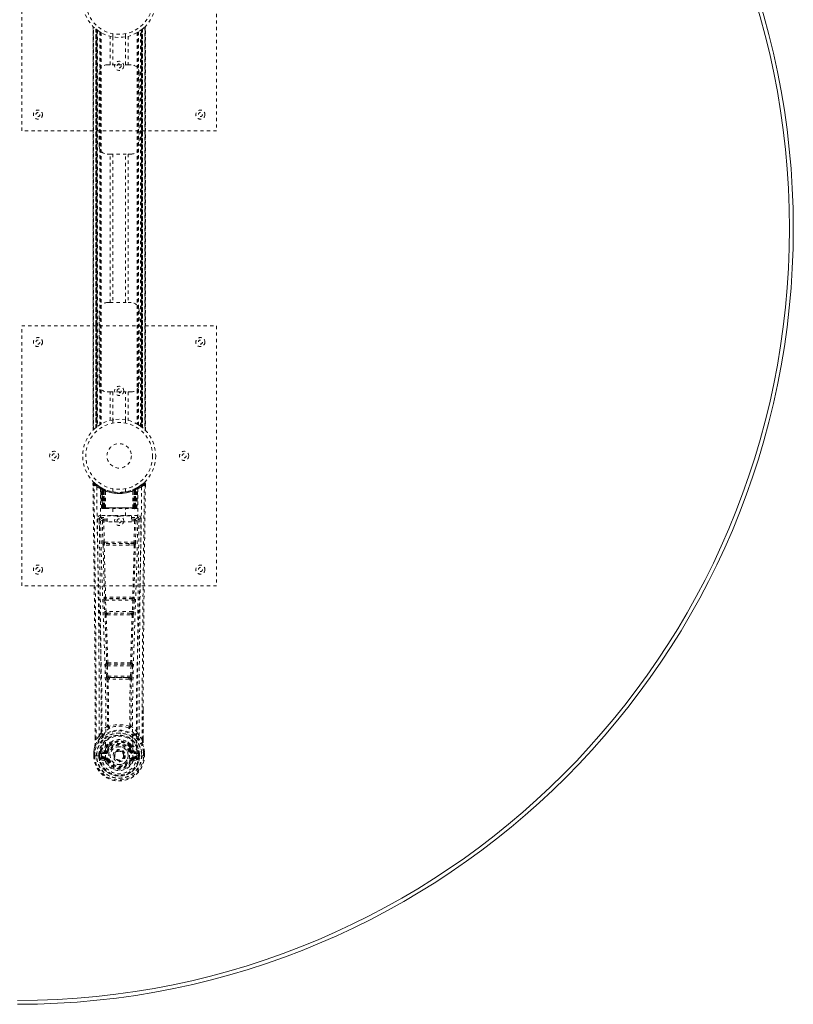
# Model space of a CAD drawing. Header units: inches. Extents: x 12.1 to 107.6, y 31.9 to 79.7.
# Tile 4 of 5: x 83.8 to 107.6, y 31.9 to 62.2. Entities that reach past the tile are written whole.
import ezdxf

# ---------------------------------------------------------------- set-up
doc = ezdxf.new("R2010")
doc.units = ezdxf.units.IN
doc.header["$MEASUREMENT"] = 0
doc.linetypes.add('SLD-Dashed', pattern=[0.075, 0.05, -0.025])
doc.linetypes.add('SLD-Solid', pattern=[0])

msp = doc.modelspace()

# ---------------------------------------------------------------- linework, layer by layer
at = {"color": 7, "linetype": 'SLD-Dashed', "lineweight": 0}
for p, q in [((83.82, 58.825), (83.82, 66.825)), ((89.82, 66.825), (89.82, 58.825)), ((86.015, 62.04), (86.015, 49.609)), ((86.015, 49.611), (86.015, 62.039)), ((86.015, 62.039), (86.016, 62.038)), ((86.015, 62.038), (86.015, 49.611)), ((86.027, 49.623), (86.027, 62.027)), ((86.11, 61.952), (86.105, 61.956)), ((86.105, 49.693), (86.105, 61.956)), ((86.105, 61.956), (86.105, 49.693)), ((86.11, 61.952), (86.11, 49.697)), ((86.111, 61.951), (86.111, 49.698)), ((86.15, 61.921), (86.114, 61.949)), ((86.114, 49.7), (86.114, 61.949)), ((86.114, 61.949), (86.114, 49.7)), ((86.126, 49.71), (86.126, 61.94)), ((86.13, 49.713), (86.13, 61.936)), ((86.132, 61.935), (86.132, 49.714)), ((86.134, 61.933), (86.134, 49.716)), ((86.156, 61.917), (86.156, 49.733)), ((86.222, 61.872), (86.217, 61.875)), ((86.222, 61.872), (86.222, 49.777)), ((86.247, 61.857), (86.247, 49.793)), ((86.265, 61.846), (86.265, 49.803)), ((86.62, 61.814), (86.62, 61.717)), ((87.02, 61.717), (87.02, 61.814)), ((87.376, 61.846), (87.376, 49.803)), ((87.393, 61.857), (87.393, 49.793)), ((87.419, 61.872), (87.419, 49.777)), ((87.476, 49.739), (87.476, 61.911)), ((87.507, 49.716), (87.507, 61.933)), ((87.509, 49.714), (87.509, 61.935)), ((87.511, 61.936), (87.511, 49.713)), ((87.512, 61.937), (87.512, 49.712)), ((87.521, 49.705), (87.521, 61.945)), ((87.527, 61.949), (87.527, 49.7)), ((87.527, 49.7), (87.527, 61.949)), ((87.535, 61.956), (87.531, 61.952)), ((87.531, 49.697), (87.531, 61.952)), ((87.535, 61.956), (87.535, 49.693)), ((87.535, 49.693), (87.535, 61.956)), ((87.613, 62.027), (87.613, 49.623)), ((87.625, 49.609), (87.625, 62.04)), ((87.625, 62.039), (87.625, 49.611)), ((87.626, 49.611), (87.626, 62.038)), ((86.539, 60.86), (86.539, 61.735)), ((86.623, 61.717), (86.623, 60.86)), ((87.018, 60.86), (87.018, 61.717)), ((87.102, 61.735), (87.102, 60.86)), ((86.205, 58.36), (86.205, 60.61)), ((86.455, 60.86), (86.539, 60.86)), ((87.102, 60.86), (86.539, 60.86)), ((87.102, 60.86), (87.185, 60.86)), ((87.435, 60.61), (87.435, 58.36)), ((89.82, 58.825), (83.82, 58.825)), ((86.539, 58.11), (86.455, 58.11)), ((86.539, 53.54), (86.539, 58.11)), ((86.539, 58.11), (87.102, 58.11)), ((86.623, 58.11), (86.623, 53.54)), ((87.018, 53.54), (87.018, 58.11)), ((87.102, 58.11), (87.102, 53.54)), ((87.185, 58.11), (87.102, 58.11)), ((86.455, 53.54), (86.539, 53.54)), ((86.539, 53.54), (87.102, 53.54)), ((87.102, 53.54), (87.185, 53.54)), ((86.205, 51.04), (86.205, 53.29)), ((87.435, 53.29), (87.435, 51.04)), ((83.82, 52.825), (89.82, 52.825)), ((83.82, 44.825), (83.82, 52.825)), ((89.82, 52.825), (89.82, 44.825)), ((86.539, 50.79), (86.455, 50.79)), ((86.539, 49.914), (86.539, 50.79)), ((86.539, 50.79), (87.102, 50.79)), ((86.623, 50.79), (86.623, 49.932)), ((87.018, 49.932), (87.018, 50.79)), ((87.102, 50.79), (87.102, 49.914)), ((87.185, 50.79), (87.102, 50.79)), ((86.105, 49.693), (86.11, 49.697)), ((86.62, 49.932), (86.62, 49.836)), ((87.02, 49.836), (87.02, 49.932)), ((87.419, 49.777), (87.423, 49.774)), ((87.491, 49.728), (87.527, 49.7)), ((87.625, 49.611), (87.625, 49.611)), ((86.014, 47.966), (86.015, 47.899)), ((86.044, 47.966), (86.064, 47.989)), ((86.105, 47.953), (86.063, 47.987)), ((87.578, 47.987), (87.536, 47.954)), ((87.627, 47.966), (87.597, 47.966)), ((87.625, 47.903), (87.625, 47.966)), ((87.626, 47.899), (87.627, 47.966)), ((87.626, 47.899), (87.627, 47.966)), ((86.252, 47.851), (86.239, 47.859)), ((86.258, 47.846), (86.245, 47.854)), ((86.267, 47.826), (86.253, 47.834)), ((86.275, 47.229), (86.253, 47.834)), ((86.288, 47.229), (86.267, 47.826)), ((86.305, 47.822), (86.27, 47.84)), ((86.286, 47.819), (86.309, 47.225)), ((86.354, 47.78), (86.286, 47.815)), ((86.306, 47.229), (86.286, 47.815)), ((86.299, 47.825), (86.326, 47.811)), ((86.313, 47.786), (86.326, 47.811)), ((86.313, 47.786), (86.314, 47.229)), ((86.321, 47.782), (86.313, 47.786)), ((86.321, 47.782), (86.333, 47.808)), ((86.321, 47.229), (86.321, 47.782)), ((86.337, 47.806), (86.322, 47.814)), ((86.326, 47.811), (86.333, 47.808)), ((86.327, 47.779), (86.339, 47.805)), ((86.327, 47.229), (86.327, 47.779)), ((86.327, 47.779), (86.334, 47.776)), ((86.334, 47.776), (86.346, 47.802)), ((86.334, 47.776), (86.334, 47.229)), ((86.338, 47.806), (86.337, 47.806)), ((86.345, 47.771), (86.357, 47.797)), ((86.345, 47.771), (86.346, 47.229)), ((86.352, 47.768), (86.345, 47.771)), ((86.352, 47.768), (86.363, 47.794)), ((86.352, 47.229), (86.352, 47.768)), ((86.354, 47.78), (86.355, 47.78)), ((86.373, 47.229), (86.354, 47.78)), ((86.355, 47.78), (86.374, 47.229)), ((86.357, 47.797), (86.363, 47.794)), ((86.404, 47.229), (86.4, 47.75)), ((86.62, 47.814), (86.62, 47.717)), ((87.02, 47.717), (87.02, 47.814)), ((87.236, 47.229), (87.241, 47.75)), ((87.267, 47.229), (87.286, 47.78)), ((87.287, 47.78), (87.267, 47.229)), ((87.277, 47.794), (87.284, 47.797)), ((87.284, 47.797), (87.296, 47.771)), ((87.286, 47.78), (87.287, 47.78)), ((87.355, 47.815), (87.287, 47.78)), ((87.296, 47.771), (87.289, 47.768)), ((87.289, 47.768), (87.289, 47.229)), ((87.303, 47.806), (87.295, 47.802)), ((87.295, 47.802), (87.307, 47.776)), ((87.295, 47.229), (87.296, 47.771)), ((87.31, 47.809), (87.302, 47.805)), ((87.302, 47.805), (87.314, 47.779)), ((87.304, 47.806), (87.303, 47.806)), ((87.37, 47.84), (87.304, 47.806)), ((87.307, 47.776), (87.314, 47.779)), ((87.307, 47.229), (87.307, 47.776)), ((87.308, 47.808), (87.315, 47.811)), ((87.314, 47.779), (87.314, 47.229)), ((87.315, 47.811), (87.324, 47.816)), ((87.315, 47.811), (87.328, 47.786)), ((87.328, 47.786), (87.32, 47.782)), ((87.32, 47.782), (87.32, 47.229)), ((87.327, 47.229), (87.328, 47.786)), ((87.332, 47.225), (87.355, 47.819)), ((87.335, 47.229), (87.355, 47.815)), ((87.353, 47.229), (87.374, 47.826)), ((87.366, 47.229), (87.387, 47.834)), ((87.387, 47.834), (87.374, 47.826)), ((87.402, 47.859), (87.389, 47.851)), ((86.253, 46.991), (86.253, 46.93)), ((87.388, 46.991), (86.253, 46.991)), ((86.275, 47.229), (86.288, 47.229)), ((86.314, 47.229), (86.275, 47.229)), ((86.288, 47.229), (86.327, 47.229)), ((86.306, 47.229), (86.373, 47.229)), ((86.314, 47.229), (86.321, 47.229)), ((86.314, 47.2), (86.321, 47.2)), ((86.318, 47.2), (86.328, 47.2)), ((87.32, 47.229), (86.321, 47.229)), ((86.334, 47.229), (86.327, 47.229)), ((86.328, 47.2), (86.334, 47.2)), ((86.334, 47.229), (87.307, 47.229)), ((86.336, 47.2), (86.39, 47.2)), ((86.346, 47.229), (86.352, 47.229)), ((86.346, 47.2), (86.352, 47.2)), ((87.289, 47.229), (86.352, 47.229)), ((86.39, 47.2), (86.352, 47.2)), ((86.374, 47.229), (86.373, 47.229)), ((86.374, 47.229), (86.404, 47.229)), ((86.404, 47.229), (87.236, 47.229)), ((86.404, 47.2), (86.412, 47.2)), ((86.412, 47.2), (87.229, 47.2)), ((86.45, 46.797), (86.45, 46.977)), ((86.45, 46.977), (87.2, 46.977)), ((86.625, 47.2), (86.625, 46.977)), ((87.015, 46.977), (87.015, 47.2)), ((87.2, 46.977), (87.2, 46.797)), ((87.229, 47.2), (87.237, 47.2)), ((87.236, 47.229), (87.267, 47.229)), ((87.251, 47.2), (87.305, 47.2)), ((87.289, 47.2), (87.251, 47.2)), ((87.267, 47.229), (87.267, 47.229)), ((87.267, 47.229), (87.335, 47.229)), ((87.289, 47.229), (87.295, 47.229)), ((87.289, 47.2), (87.295, 47.2)), ((87.314, 47.229), (87.307, 47.229)), ((87.307, 47.2), (87.313, 47.2)), ((87.313, 47.2), (87.323, 47.2)), ((87.314, 47.229), (87.353, 47.229)), ((87.319, 47.2), (87.327, 47.2)), ((87.32, 47.229), (87.327, 47.229)), ((87.366, 47.229), (87.327, 47.229)), ((87.353, 47.229), (87.366, 47.229)), ((87.388, 46.93), (87.388, 46.991)), ((86.209, 46.893), (86.208, 46.885)), ((86.208, 46.882), (86.212, 46.595)), ((86.253, 46.93), (86.45, 46.93)), ((86.302, 46.827), (86.317, 46.166)), ((86.346, 46.873), (86.346, 46.828)), ((86.45, 46.873), (86.346, 46.873)), ((86.362, 46.167), (86.346, 46.828)), ((86.45, 46.828), (86.346, 46.828)), ((87.2, 46.797), (86.45, 46.797)), ((87.2, 46.93), (87.388, 46.93)), ((87.294, 46.873), (87.2, 46.873)), ((87.294, 46.828), (87.2, 46.828)), ((87.294, 46.828), (87.279, 46.167)), ((87.294, 46.873), (87.294, 46.828)), ((87.339, 46.827), (87.324, 46.166)), ((87.429, 46.595), (87.433, 46.882)), ((87.433, 46.885), (87.432, 46.893)), ((86.516, 46.076), (86.359, 46.082)), ((87.279, 46.167), (86.362, 46.167)), ((86.523, 46.124), (86.37, 46.126)), ((87.118, 46.124), (86.523, 46.124)), ((87.271, 46.126), (87.118, 46.124)), ((87.282, 46.082), (87.125, 46.076)), ((89.82, 44.825), (83.82, 44.825)), ((86.355, 44.382), (86.372, 44.03)), ((86.37, 44.476), (86.362, 44.472)), ((86.4, 44.385), (87.241, 44.385)), ((86.417, 44.032), (86.4, 44.385)), ((86.406, 44.429), (86.414, 44.433)), ((87.235, 44.429), (86.406, 44.429)), ((87.241, 44.385), (87.224, 44.032)), ((87.227, 44.433), (87.235, 44.429)), ((87.286, 44.382), (87.269, 44.03)), ((87.279, 44.472), (87.271, 44.476)), ((87.224, 44.032), (86.417, 44.032)), ((86.422, 43.936), (86.455, 43.936)), ((86.464, 43.987), (86.432, 43.987)), ((86.464, 43.987), (87.177, 43.987)), ((87.177, 43.987), (87.209, 43.987)), ((87.186, 43.936), (87.219, 43.936)), ((86.434, 42.459), (86.419, 42.454)), ((86.464, 42.412), (86.478, 42.416)), ((87.163, 42.416), (87.177, 42.412)), ((87.207, 42.459), (87.221, 42.454)), ((86.41, 42.365), (86.427, 42.047)), ((86.455, 42.367), (87.186, 42.367)), ((86.471, 42.05), (86.455, 42.367)), ((87.177, 42.412), (86.464, 42.412)), ((87.186, 42.367), (87.17, 42.05)), ((87.231, 42.365), (87.214, 42.047)), ((87.17, 42.05), (86.471, 42.05)), ((86.481, 41.952), (86.521, 41.951)), ((86.529, 42.005), (86.49, 42.005)), ((86.529, 42.005), (87.112, 42.005)), ((87.151, 42.005), (87.112, 42.005)), ((87.12, 41.951), (87.16, 41.952)), ((87.557, 41.017), (87.557, 40.093)), ((87.558, 40.092), (87.561, 41.016)), ((86.493, 40.511), (86.493, 40.511)), ((87.148, 40.511), (87.148, 40.511)), ((86.083, 40.092), (86.083, 40.146)), ((86.084, 40.146), (86.084, 40.093)), ((86.209, 40.209), (86.113, 40.094)), ((87.528, 40.094), (87.432, 40.209)), ((86.041, 39.712), (86.041, 39.707)), ((86.041, 39.591), (86.041, 39.707)), ((86.042, 39.707), (86.042, 39.59)), ((86.07, 39.707), (86.07, 39.593)), ((86.237, 39.714), (86.233, 39.709)), ((86.237, 39.714), (86.248, 39.725)), ((86.362, 39.746), (86.248, 39.725)), ((86.248, 39.725), (86.248, 39.725)), ((86.248, 39.725), (86.248, 39.725)), ((86.262, 39.692), (86.392, 39.717)), ((86.262, 39.692), (86.262, 39.662)), ((86.392, 39.692), (86.262, 39.692)), ((86.392, 39.717), (86.392, 39.692)), ((86.392, 39.662), (86.392, 39.692)), ((86.447, 39.758), (86.474, 39.746)), ((86.452, 39.907), (86.452, 39.889)), ((86.46, 39.936), (86.471, 39.953)), ((86.476, 39.901), (86.475, 39.883)), ((87.165, 39.883), (87.165, 39.901)), ((87.167, 39.746), (87.194, 39.758)), ((87.169, 39.953), (87.181, 39.936)), ((87.189, 39.907), (87.189, 39.889)), ((87.249, 39.717), (87.379, 39.692)), ((87.249, 39.717), (87.249, 39.692)), ((87.379, 39.692), (87.249, 39.692)), ((87.249, 39.662), (87.249, 39.692)), ((87.393, 39.725), (87.279, 39.746)), ((87.379, 39.662), (87.379, 39.692)), ((87.393, 39.725), (87.403, 39.714)), ((87.404, 39.714), (87.403, 39.714)), ((87.404, 39.714), (87.403, 39.714)), ((87.407, 39.709), (87.404, 39.714)), ((87.57, 39.593), (87.57, 39.707)), ((87.599, 39.59), (87.599, 39.707)), ((87.6, 39.707), (87.6, 39.712)), ((87.6, 39.591), (87.6, 39.707)), ((86.041, 39.591), (86.045, 39.591)), ((86.045, 39.591), (86.098, 39.592)), ((86.098, 39.592), (86.121, 39.592)), ((86.121, 39.592), (86.279, 39.592)), ((86.222, 39.663), (86.192, 39.665)), ((86.192, 39.665), (86.192, 39.665)), ((86.192, 39.594), (86.192, 39.665)), ((86.192, 39.594), (86.222, 39.594)), ((86.192, 39.594), (86.192, 39.594)), ((86.222, 39.664), (86.227, 39.683)), ((86.222, 39.663), (86.222, 39.594)), ((86.227, 39.594), (86.222, 39.594)), ((86.227, 39.683), (86.227, 39.673)), ((86.227, 39.673), (86.227, 39.594)), ((86.245, 39.474), (86.364, 39.45)), ((86.392, 39.662), (86.262, 39.662)), ((86.275, 39.54), (86.275, 39.51)), ((86.275, 39.54), (86.392, 39.54)), ((86.392, 39.489), (86.275, 39.51)), ((86.275, 39.51), (86.392, 39.51)), ((86.392, 39.54), (86.392, 39.51)), ((86.392, 39.489), (86.392, 39.51)), ((86.397, 39.554), (86.397, 39.556)), ((86.452, 39.446), (86.448, 39.453)), ((86.474, 39.455), (86.452, 39.446)), ((86.664, 39.601), (86.665, 39.616)), ((86.664, 39.593), (86.664, 39.601)), ((87.189, 39.446), (87.167, 39.455)), ((87.189, 39.446), (87.244, 39.423)), ((87.244, 39.556), (87.244, 39.554)), ((87.379, 39.662), (87.249, 39.662)), ((87.249, 39.54), (87.249, 39.51)), ((87.249, 39.54), (87.366, 39.54)), ((87.366, 39.51), (87.249, 39.489)), ((87.249, 39.489), (87.249, 39.51)), ((87.249, 39.51), (87.366, 39.51)), ((87.277, 39.45), (87.396, 39.474)), ((87.362, 39.592), (87.52, 39.592)), ((87.366, 39.51), (87.366, 39.54)), ((87.414, 39.683), (87.414, 39.673)), ((87.419, 39.664), (87.414, 39.683)), ((87.414, 39.673), (87.414, 39.594)), ((87.414, 39.594), (87.419, 39.594)), ((87.449, 39.665), (87.419, 39.663)), ((87.419, 39.594), (87.419, 39.663)), ((87.449, 39.665), (87.449, 39.594)), ((87.449, 39.665), (87.449, 39.665)), ((87.52, 39.592), (87.543, 39.592)), ((87.543, 39.592), (87.596, 39.591)), ((87.596, 39.591), (87.6, 39.591))]:
    msp.add_line(p, q, dxfattribs=at)
at = {"color": 7, "linetype": 'SLD-Dashed', "lineweight": 0, "flags": 128}
for points in [[(86.126, 61.94), (86.115, 61.948), (86.11, 61.953)], [(86.627, 61.717), (86.624, 61.717), (86.623, 61.717)], [(87.018, 61.717), (87.007, 61.715), (87, 61.714)], [(86.11, 49.697), (86.116, 49.702), (86.126, 49.71)], [(86.623, 49.932), (86.634, 49.934), (86.659, 49.938)], [(87.014, 49.933), (87.016, 49.933), (87.018, 49.932)], [(86.062, 47.986), (86.055, 47.99), (86.047, 47.992), (86.039, 47.993), (86.031, 47.991), (86.024, 47.988), (86.019, 47.983), (86.015, 47.976), (86.014, 47.969)], [(86.083, 40.146), (86.075, 42.715), (86.047, 45.34), (86.014, 47.966)], [(86.014, 47.966), (86.014, 47.966), (86.016, 47.966), (86.023, 47.966), (86.032, 47.966), (86.038, 47.966), (86.044, 47.966)], [(86.113, 40.094), (86.111, 41.558), (86.102, 43.031), (86.088, 44.479), (86.085, 44.726), (86.082, 44.984), (86.079, 45.199), (86.076, 45.428), (86.073, 45.678), (86.07, 45.95), (86.067, 46.167), (86.064, 46.43), (86.059, 46.754), (86.057, 46.964), (86.053, 47.223), (86.05, 47.485), (86.047, 47.733), (86.044, 47.966)], [(86.133, 47.872), (86.14, 46.825), (86.159, 45.78), (86.189, 44.738), (86.224, 43.7), (86.258, 42.666), (86.283, 41.637), (86.292, 40.612), (86.279, 39.592)], [(86.269, 47.841), (86.23, 47.864), (86.181, 47.897)], [(87.508, 47.872), (87.501, 46.825), (87.481, 45.78), (87.452, 44.738), (87.417, 43.7), (87.383, 42.666), (87.357, 41.637), (87.349, 40.612), (87.361, 39.592)], [(87.46, 47.897), (87.411, 47.864), (87.366, 47.839)], [(87.528, 40.094), (87.53, 41.559), (87.539, 43.031), (87.553, 44.479), (87.556, 44.7), (87.558, 44.929), (87.561, 45.133), (87.563, 45.331), (87.566, 45.547), (87.568, 45.697), (87.57, 45.854), (87.572, 46.01), (87.573, 46.128), (87.575, 46.267), (87.577, 46.43), (87.582, 46.762), (87.584, 46.966), (87.587, 47.221), (87.591, 47.482), (87.594, 47.731), (87.597, 47.966)], [(87.577, 47.989), (87.544, 47.96), (87.536, 47.954)], [(87.561, 41.016), (87.566, 42.715), (87.593, 45.34), (87.626, 47.899)], [(87.624, 47.966), (87.622, 47.974), (87.619, 47.981), (87.614, 47.988), (87.607, 47.993), (87.6, 47.996), (87.593, 47.996), (87.585, 47.994), (87.579, 47.99)], [(86.242, 47.817), (86.25, 46.772), (86.272, 45.729), (86.303, 44.689), (86.341, 43.654), (86.377, 42.622), (86.403, 41.596), (86.411, 40.574), (86.397, 39.557)], [(86.247, 47.851), (86.254, 47.84), (86.258, 47.827)], [(86.284, 47.823), (86.285, 47.817), (86.285, 47.815)], [(87.399, 47.817), (87.39, 46.772), (87.369, 45.729), (87.337, 44.69), (87.3, 43.654), (87.264, 42.623), (87.237, 41.596), (87.229, 40.574), (87.244, 39.557)], [(87.289, 47.768), (87.285, 47.778), (87.281, 47.786), (87.278, 47.792), (87.277, 47.794)], [(87.32, 47.782), (87.315, 47.792), (87.311, 47.8), (87.308, 47.806), (87.308, 47.808)], [(86.346, 47.229), (86.338, 47.229), (86.33, 47.229), (86.323, 47.229), (86.317, 47.229), (86.312, 47.229), (86.308, 47.229), (86.306, 47.229), (86.306, 47.229)], [(86.306, 47.229), (86.307, 47.222), (86.308, 47.22)], [(86.336, 47.2), (86.336, 47.2), (86.338, 47.2)], [(87.335, 47.229), (87.334, 47.229), (87.332, 47.229), (87.329, 47.229), (87.324, 47.229), (87.318, 47.229), (87.311, 47.229), (87.303, 47.229), (87.295, 47.229)], [(86.148, 46.884), (86.149, 46.749), (86.152, 46.576), (86.154, 46.368), (86.158, 46.122), (86.161, 45.873), (86.164, 45.654), (86.166, 45.5), (86.168, 45.363), (86.169, 45.241), (86.171, 45.086), (86.173, 44.923), (86.175, 44.766), (86.185, 43.953), (86.194, 43.135), (86.202, 42.162), (86.207, 41.173), (86.209, 40.209)], [(86.208, 46.885), (86.232, 46.856), (86.302, 46.827)], [(86.346, 46.873), (86.277, 46.902), (86.253, 46.93)], [(86.346, 46.828), (86.33, 46.828), (86.316, 46.828), (86.306, 46.828), (86.302, 46.827)], [(87.388, 46.93), (87.364, 46.902), (87.294, 46.873)], [(87.339, 46.827), (87.334, 46.828), (87.324, 46.828), (87.31, 46.828), (87.294, 46.828)], [(87.339, 46.827), (87.409, 46.856), (87.433, 46.885)], [(87.432, 40.209), (87.432, 40.729), (87.434, 41.262), (87.437, 41.808), (87.44, 42.322), (87.444, 42.852), (87.45, 43.404), (87.455, 43.893), (87.458, 44.151), (87.461, 44.424), (87.465, 44.712), (87.469, 45.016), (87.472, 45.292), (87.475, 45.532), (87.478, 45.724), (87.481, 45.938), (87.484, 46.18), (87.487, 46.405), (87.489, 46.597), (87.491, 46.757), (87.493, 46.884)], [(86.362, 46.167), (86.347, 46.167), (86.332, 46.166), (86.322, 46.166), (86.317, 46.166)], [(86.326, 46.084), (86.345, 45.279), (86.37, 44.476)], [(86.404, 44.472), (86.379, 45.276), (86.359, 46.082)], [(87.125, 46.076), (86.82, 46.076), (86.516, 46.076)], [(87.118, 46.124), (86.82, 46.124), (86.523, 46.124)], [(87.282, 46.082), (87.262, 45.276), (87.237, 44.472)], [(87.315, 46.084), (87.295, 45.279), (87.271, 44.476)], [(87.324, 46.166), (87.319, 46.166), (87.309, 46.166), (87.294, 46.167), (87.279, 46.167)], [(86.4, 44.385), (86.385, 44.384), (86.37, 44.383), (86.36, 44.383), (86.355, 44.382)], [(87.286, 44.382), (87.281, 44.383), (87.271, 44.383), (87.256, 44.384), (87.241, 44.385)], [(86.417, 44.032), (86.402, 44.031), (86.387, 44.03), (86.377, 44.03), (86.372, 44.03)], [(86.372, 44.03), (86.375, 43.998), (86.375, 43.995)], [(86.387, 43.94), (86.412, 43.198), (86.434, 42.459)], [(86.469, 42.453), (86.447, 43.194), (86.422, 43.936)], [(87.219, 43.936), (87.194, 43.194), (87.172, 42.453)], [(87.253, 43.94), (87.229, 43.198), (87.207, 42.459)], [(87.269, 44.03), (87.264, 44.03), (87.254, 44.03), (87.239, 44.031), (87.224, 44.032)], [(87.269, 44.03), (87.266, 43.998), (87.266, 43.995)], [(86.455, 42.367), (86.44, 42.366), (86.426, 42.365), (86.415, 42.365), (86.41, 42.365)], [(86.455, 42.367), (86.454, 42.376), (86.454, 42.384), (86.454, 42.391), (86.455, 42.398), (86.459, 42.408), (86.464, 42.412)], [(87.177, 42.412), (87.182, 42.408), (87.185, 42.398), (87.186, 42.391), (87.187, 42.384), (87.187, 42.376), (87.186, 42.367)], [(87.231, 42.365), (87.226, 42.365), (87.215, 42.365), (87.201, 42.366), (87.186, 42.367)], [(86.471, 42.05), (86.456, 42.049), (86.442, 42.048), (86.432, 42.048), (86.427, 42.047)], [(86.445, 41.958), (86.456, 41.237), (86.457, 40.519)], [(86.481, 41.952), (86.492, 41.23), (86.493, 40.511)], [(87.12, 41.951), (86.82, 41.95), (86.521, 41.951)], [(87.112, 42.005), (86.82, 42.003), (86.529, 42.005)], [(87.148, 40.511), (87.149, 41.23), (87.16, 41.952)], [(87.151, 42.005), (87.152, 42.005), (87.154, 42.007), (87.157, 42.01), (87.163, 42.019), (87.167, 42.033), (87.17, 42.05)], [(87.214, 42.047), (87.209, 42.048), (87.199, 42.048), (87.185, 42.049), (87.17, 42.05)], [(87.195, 41.958), (87.185, 41.237), (87.184, 40.519)], [(86.455, 40.511), (86.354, 40.423), (86.268, 40.322)], [(86.455, 40.511), (86.457, 40.5), (86.461, 40.492), (86.468, 40.485), (86.475, 40.482), (86.483, 40.482), (86.491, 40.485), (86.498, 40.491), (86.503, 40.5)], [(87.138, 40.5), (87.143, 40.491), (87.15, 40.485), (87.158, 40.482), (87.166, 40.482), (87.173, 40.485), (87.18, 40.492), (87.184, 40.5), (87.186, 40.511)], [(87.373, 40.322), (87.286, 40.423), (87.186, 40.511)], [(86.251, 40.17), (86.15, 40.046), (86.071, 39.892)], [(86.113, 40.094), (86.107, 40.094), (86.101, 40.094), (86.095, 40.093), (86.09, 40.093), (86.086, 40.093), (86.084, 40.093), (86.083, 40.092), (86.083, 40.092)], [(86.361, 40.273), (86.356, 40.267), (86.346, 40.258)], [(86.603, 40.04), (86.546, 40.011), (86.471, 39.953)], [(87.169, 39.953), (87.095, 40.011), (87.038, 40.04)], [(87.295, 40.258), (87.285, 40.267), (87.28, 40.273)], [(87.39, 40.17), (87.49, 40.046), (87.569, 39.892)], [(87.558, 40.092), (87.558, 40.092), (87.557, 40.093), (87.555, 40.093), (87.551, 40.093), (87.546, 40.093), (87.54, 40.094), (87.534, 40.094), (87.528, 40.094)], [(86.071, 39.892), (86.054, 39.812), (86.041, 39.712)], [(86.041, 39.707), (86.054, 39.804), (86.07, 39.881)], [(86.041, 39.712), (86.042, 39.711), (86.044, 39.711), (86.047, 39.711), (86.05, 39.71), (86.055, 39.71), (86.06, 39.709), (86.065, 39.708), (86.07, 39.707)], [(86.041, 39.707), (86.041, 39.707), (86.042, 39.707), (86.044, 39.707), (86.048, 39.707), (86.052, 39.707), (86.058, 39.707), (86.064, 39.707), (86.07, 39.707)], [(86.071, 39.892), (86.07, 39.887), (86.07, 39.881)], [(86.39, 39.768), (86.376, 39.751), (86.362, 39.746)], [(86.452, 39.889), (86.419, 39.836), (86.39, 39.768)], [(86.504, 39.87), (86.474, 39.821), (86.447, 39.758)], [(86.501, 39.735), (86.496, 39.737), (86.491, 39.739), (86.486, 39.741), (86.482, 39.743), (86.479, 39.744), (86.476, 39.745), (86.474, 39.746), (86.474, 39.746)], [(86.767, 39.748), (86.809, 39.757), (86.825, 39.757)], [(87.194, 39.758), (87.167, 39.821), (87.137, 39.87)], [(87.139, 39.735), (87.145, 39.737), (87.15, 39.739), (87.155, 39.741), (87.159, 39.743), (87.162, 39.744), (87.165, 39.745), (87.166, 39.746), (87.167, 39.746)], [(87.189, 39.889), (87.221, 39.836), (87.251, 39.768)], [(87.251, 39.768), (87.265, 39.751), (87.279, 39.746)], [(87.571, 39.881), (87.571, 39.887), (87.569, 39.892)], [(87.6, 39.712), (87.588, 39.802), (87.569, 39.892)], [(87.6, 39.712), (87.599, 39.711), (87.597, 39.711), (87.594, 39.711), (87.59, 39.71), (87.586, 39.71), (87.581, 39.709), (87.576, 39.708), (87.57, 39.707)], [(87.57, 39.707), (87.577, 39.707), (87.583, 39.707), (87.588, 39.707), (87.593, 39.707), (87.597, 39.707), (87.599, 39.707), (87.6, 39.707), (87.6, 39.707)], [(87.6, 39.707), (87.587, 39.804), (87.571, 39.881)], [(86.07, 39.593), (86.064, 39.593), (86.058, 39.593), (86.052, 39.592), (86.048, 39.592), (86.044, 39.592), (86.042, 39.592), (86.041, 39.591), (86.041, 39.591)], [(86.222, 39.663), (86.222, 39.664), (86.222, 39.664)], [(86.262, 39.662), (86.243, 39.665), (86.227, 39.673)], [(86.232, 39.522), (86.252, 39.535), (86.275, 39.54)], [(87.244, 39.554), (87.238, 39.478), (87.215, 39.403), (87.176, 39.334), (87.122, 39.274), (87.057, 39.226), (86.983, 39.19), (86.903, 39.168), (86.82, 39.16), (86.738, 39.168), (86.658, 39.19), (86.584, 39.226), (86.519, 39.274), (86.465, 39.334), (86.426, 39.403), (86.403, 39.478), (86.397, 39.554)], [(86.501, 39.467), (86.496, 39.465), (86.491, 39.462), (86.486, 39.46), (86.482, 39.459), (86.479, 39.457), (86.476, 39.456), (86.474, 39.455), (86.474, 39.455)], [(87.139, 39.467), (87.145, 39.465), (87.15, 39.462), (87.155, 39.46), (87.159, 39.459), (87.162, 39.457), (87.165, 39.456), (87.166, 39.455), (87.167, 39.455)], [(87.199, 39.462), (87.193, 39.454), (87.189, 39.446)], [(87.249, 39.489), (87.212, 39.475), (87.199, 39.462)], [(87.366, 39.54), (87.389, 39.535), (87.409, 39.522)], [(87.414, 39.673), (87.397, 39.665), (87.379, 39.662)], [(87.419, 39.664), (87.419, 39.663), (87.419, 39.663)], [(87.6, 39.591), (87.6, 39.591), (87.599, 39.591), (87.597, 39.592), (87.593, 39.592), (87.588, 39.592), (87.583, 39.593), (87.577, 39.593), (87.57, 39.593)]]:
    msp.add_lwpolyline(points, dxfattribs=at)
at = {"color": 7, "linetype": 'SLD-Dashed', "lineweight": 0}
for centre, radius in [((86.82, 62.825), 1.125), ((86.82, 62.825), 1.03), ((86.82, 60.825), 0.141), ((86.82, 60.825), 0.0625), ((84.32, 59.325), 0.14), ((84.32, 59.325), 0.0625), ((89.32, 59.325), 0.14), ((89.32, 59.325), 0.0625), ((84.32, 52.325), 0.14), ((89.32, 52.325), 0.14), ((84.32, 52.325), 0.0625), ((89.32, 52.325), 0.0625), ((86.82, 50.825), 0.141), ((86.82, 50.825), 0.0625), ((86.82, 48.825), 1.125), ((86.82, 48.825), 1.03), ((86.82, 48.825), 0.376), ((84.82, 48.825), 0.14), ((84.82, 48.825), 0.0625), ((88.82, 48.825), 0.141), ((88.82, 48.825), 0.0625), ((86.82, 46.825), 0.141), ((86.82, 46.825), 0.0625), ((84.32, 45.325), 0.14), ((89.32, 45.325), 0.14), ((84.32, 45.325), 0.0625), ((89.32, 45.325), 0.0625), ((86.82, 39.601), 0.7), ((86.82, 39.601), 0.69), ((86.82, 39.601), 0.623), ((86.82, 39.601), 0.32), ((86.82, 39.601), 0.275), ((86.82, 39.601), 0.188), ((86.82, 39.601), 0.156), ((86.82, 39.601), 0.142), ((86.82, 39.601), 0.14), ((86.82, 39.601), 0.138)]:
    msp.add_circle(centre, radius, dxfattribs=at)
at = {"color": 7, "linetype": 'SLD-Solid', "lineweight": 15}
for radius in [23.875, 23.757, 23.757]:
    msp.add_arc((83.695, 55.825), radius, 270, 90, dxfattribs=at)
at = {"color": 7, "linetype": 'SLD-Dashed', "lineweight": 0}
for centre, radius, start, end in [((86.925, 62.928), 1.272, 224.3585, 225.13), ((86.841, 62.851), 1.158, 231.1296, 232.3884), ((86.821, 62.825), 1.125, 232.2651, 239.3827), ((86.819, 62.822), 1.122, 237.8602, 240.4276), ((86.819, 62.827), 1.128, 299.5797, 302.1325), ((86.84, 62.8), 1.094, 307.5779, 308.9106), ((86.843, 62.8), 1.092, 307.6138, 315.7632), ((86.825, 62.819), 1.118, 307.9195, 309.4702), ((86.455, 60.61), 0.25, 90, 180), ((87.185, 60.61), 0.25, 0, 90), ((86.455, 58.36), 0.25, 180, 270), ((87.185, 58.36), 0.25, 270, 0), ((86.455, 53.29), 0.25, 90, 180), ((87.185, 53.29), 0.25, 0, 90), ((86.455, 51.04), 0.25, 180, 270), ((87.185, 51.04), 0.25, 270, 0), ((86.799, 48.849), 1.093, 127.6191, 135.7574), ((86.851, 48.785), 1.175, 127.619, 128.8598), ((86.819, 48.826), 1.123, 119.574, 122.1379), ((86.819, 48.823), 1.127, 57.8669, 60.4212), ((86.821, 48.825), 1.125, 52.2626, 59.3846), ((86.854, 48.867), 1.071, 51.0766, 52.438), ((86.855, 48.859), 1.076, 44.2858, 45.1979), ((86.044, 47.966), 0.03, 47.8633, 180.7215), ((86.823, 48.87), 1.213, 228.1749, 235.3209), ((86.82, 48.825), 1.158, 227.8706, 312.1289), ((86.818, 48.822), 1.124, 227.909, 235.3617), ((86.163, 47.872), 0.03, 55.9381, 179.8236), ((86.808, 49.064), 1.37, 240.4508, 245.5696), ((86.821, 48.825), 1.128, 235.3535, 240.4876), ((86.821, 48.824), 1.126, 299.5078, 304.6511), ((86.833, 49.063), 1.369, 294.4295, 299.5511), ((86.825, 48.819), 1.12, 304.6268, 312.0887), ((87.478, 47.872), 0.03, 0.1681, 124.0702), ((86.82, 48.867), 1.21, 304.671, 311.8369), ((87.597, 47.966), 0.03, 359.2819, 132.1353), ((87.526, 47.923), 0.0831, 31.846, 52.6089), ((86.224, 47.833), 0.03, 1.9788, 58.9556), ((86.79, 48.773), 1.068, 238.9315, 239.8634), ((86.204, 47.797), 0.0714, 31.6419, 58.9224), ((86.283, 47.804), 0.0429, 114.1681, 163.0275), ((86.82, 48.856), 1.19, 240.8883, 299.1117), ((86.237, 47.825), 0.0299, 1.9015, 59.7265), ((86.821, 48.826), 1.129, 239.7429, 244.7228), ((86.831, 48.846), 1.153, 239.9611, 244.0343), ((86.802, 48.449), 0.823, 228.2682, 233.6297), ((86.82, 48.825), 1.127, 240.4888, 299.5112), ((86.799, 48.442), 0.814, 229.1493, 234.4941), ((86.256, 47.814), 0.03, 16.8865, 61.2765), ((86.256, 47.814), 0.0299, 1.8043, 60.7706), ((86.826, 48.835), 1.139, 240.8303, 245.7098), ((86.8, 48.437), 0.807, 230.3889, 235.68), ((86.82, 48.824), 1.155, 244.3786, 295.6214), ((86.82, 48.823), 1.155, 245.0794, 294.9206), ((86.324, 47.779), 0.0297, 1.4732, 64.522), ((86.325, 47.779), 0.0297, 1.4841, 64.5696), ((86.82, 48.824), 1.155, 246.0603, 293.9397), ((86.775, 48.375), 0.729, 234.782, 238.9997), ((86.37, 47.768), 0.0346, 328.9869, 15.139), ((86.82, 48.788), 1.12, 247.9468, 292.0532), ((87.27, 47.768), 0.0346, 164.8536, 211.0107), ((86.866, 48.375), 0.729, 300.9986, 305.2171), ((86.821, 48.823), 1.126, 294.2605, 299.1993), ((87.315, 47.779), 0.0297, 115.4311, 178.5224), ((87.316, 47.779), 0.0297, 115.4806, 178.5219), ((86.841, 48.437), 0.806, 304.3195, 309.6138), ((86.846, 48.436), 0.807, 305.4833, 310.8755), ((87.371, 47.683), 0.138, 89.419, 113.4574), ((86.839, 48.449), 0.824, 306.3718, 311.7324), ((87.385, 47.814), 0.0299, 119.2286, 178.1887), ((87.383, 47.816), 0.0273, 117.6489, 182.3011), ((86.832, 48.806), 1.106, 298.6379, 300.2597), ((87.404, 47.825), 0.0299, 120.2746, 178.0894), ((87.358, 47.804), 0.0429, 16.9836, 65.8264), ((87.417, 47.833), 0.03, 121.0511, 178.0064), ((86.253, 46.886), 0.105, 90.0035, 180.7382), ((86.305, 47.23), 0.03, 181.9942, 269.9952), ((86.335, 47.272), 0.0742, 215.9503, 253.2589), ((86.318, 47.23), 0.03, 181.9663, 269.9738), ((86.332, 47.367), 0.166, 259.5925, 268.3497), ((86.336, 47.23), 0.03, 181.9327, 269.9355), ((86.734, 47.222), 0.413, 179.0176, 183.0348), ((86.907, 47.222), 0.58, 179.3772, 182.0467), ((86.758, 47.222), 0.425, 179.0404, 182.9469), ((86.791, 47.222), 0.446, 179.0944, 182.8187), ((86.797, 47.222), 0.445, 179.0839, 182.8106), ((86.403, 47.23), 0.0299, 181.8008, 269.8108), ((86.404, 47.23), 0.0299, 181.7963, 269.8152), ((86.439, 47.222), 0.0354, 169.2844, 219.1942), ((87.2, 47.222), 0.0369, 321.8677, 9.6537), ((87.237, 47.23), 0.0299, 270.1892, 358.1992), ((87.238, 47.23), 0.0299, 270.1893, 358.2037), ((86.844, 47.222), 0.446, 357.1813, 0.9056), ((86.851, 47.222), 0.444, 357.1768, 0.9102), ((87.3, 47.235), 0.0356, 262.0644, 350.2959), ((87.305, 47.23), 0.03, 270.062, 358.0698), ((86.881, 47.222), 0.426, 357.0577, 0.955), ((86.72, 47.223), 0.593, 357.9839, 0.5922), ((87.309, 47.365), 0.163, 271.6997, 280.6275), ((86.908, 47.222), 0.412, 356.9653, 0.9917), ((87.323, 47.23), 0.03, 270.0288, 358.0312), ((87.305, 47.272), 0.0742, 286.7356, 324.052), ((87.336, 47.23), 0.03, 270.0048, 358.0058), ((87.388, 46.886), 0.105, 359.2618, 89.9952), ((86.184, 45.287), 1.598, 89.134, 91.2851), ((-413.256, 39.004), 499.525, 0.15119, 0.90395), ((86.251, 46.888), 0.0423, 88.0367, 173.4296), ((86.347, 46.828), 0.0451, 90.4304, 180.9026), ((87.294, 46.828), 0.0451, 359.0386, 89.5667), ((586.885, 39.004), 499.514, 179.09606, 179.84884), ((87.39, 46.888), 0.0423, 6.5635, 91.9671), ((87.457, 45.282), 1.603, 88.7191, 90.8641), ((86.718, 46.167), 0.401, 180.0761, 191.8385), ((86.371, 46.081), 0.0456, 91.7532, 175.826), ((86.352, 46.223), 0.141, 259.4747, 273.049), ((86.468, 46.079), 0.109, 154.2036, 178.3509), ((86.467, 46.167), 0.105, 179.6302, 202.4767), ((86.604, 46.087), 0.0889, 155.6062, 187.6333), ((87.037, 46.087), 0.0889, 352.3724, 24.3881), ((87.174, 46.167), 0.105, 337.5276, 0.3654), ((87.171, 46.079), 0.111, 1.7794, 25.6669), ((87.27, 46.081), 0.0456, 4.1696, 88.2482), ((87.289, 46.221), 0.139, 266.8567, 280.6161), ((86.922, 46.167), 0.401, 348.1482, 359.9208), ((86.562, 44.413), 0.209, 163.5059, 188.4144), ((86.407, 44.475), 0.0451, 182.9179, 269.4055), ((86.415, 44.478), 0.0451, 182.9875, 269.3796), ((86.396, 44.563), 0.091, 253.0032, 274.839), ((86.454, 44.4), 0.0564, 148.2468, 195.7318), ((86.82, 7.837), 36.637, 89.3487, 90.6512), ((86.459, 44.465), 0.055, 173.1648, 216.3307), ((86.82, 11.621), 32.814, 89.2909, 90.7091), ((87.226, 44.478), 0.0451, 270.6188, 357.0141), ((87.183, 44.465), 0.0546, 323.5255, 6.9855), ((87.234, 44.475), 0.0451, 270.5932, 357.0804), ((87.187, 44.4), 0.0563, 344.2659, 31.7613), ((87.245, 44.563), 0.0908, 265.1452, 287.0258), ((87.079, 44.413), 0.209, 351.5833, 16.4967), ((86.511, 43.997), 0.136, 180.7184, 204.7068), ((86.433, 43.942), 0.0456, 91.2551, 181.8248), ((86.414, 44.02), 0.0837, 251.1192, 275.2104), ((86.485, 44.03), 0.068, 178.3634, 218.9028), ((86.508, 43.946), 0.0867, 151.6276, 186.5737), ((86.535, 43.948), 0.0814, 151.3065, 188.7576), ((86.82, 76.715), 32.782, 269.3605, 270.6395), ((86.82, 77.341), 33.356, 269.387, 270.613), ((87.106, 43.948), 0.0814, 351.2414, 28.695), ((87.156, 44.03), 0.068, 321.1053, 1.633), ((87.209, 43.945), 0.0424, 40.4326, 90.4308), ((87.132, 43.946), 0.0869, 353.4604, 28.3392), ((87.226, 44.02), 0.0843, 264.8717, 288.7961), ((87.209, 43.942), 0.0448, 357.9354, 42.9039), ((87.13, 43.997), 0.136, 335.3346, 359.2502), ((86.571, 42.394), 0.163, 158.1242, 190.2233), ((86.464, 42.457), 0.0451, 183.2253, 269.1399), ((86.479, 42.462), 0.0451, 183.3895, 269.106), ((86.463, 42.528), 0.075, 247.0695, 274.8944), ((86.82, 5.081), 37.374, 89.4617, 90.5382), ((86.527, 42.447), 0.0578, 174.2224, 212.3524), ((86.82, 9.833), 32.585, 89.3979, 90.6021), ((87.162, 42.462), 0.0451, 270.8981, 356.6064), ((87.114, 42.447), 0.0574, 327.5053, 5.9268), ((87.178, 42.528), 0.0749, 265.0971, 292.946), ((87.176, 42.457), 0.0451, 270.8633, 356.7685), ((87.07, 42.394), 0.163, 349.7811, 21.8716), ((86.607, 42.039), 0.181, 177.2209, 206.4663), ((86.491, 41.959), 0.0457, 91.8534, 181.7306), ((86.475, 42.024), 0.073, 245.7437, 274.5985), ((86.528, 42.047), 0.0575, 177.8267, 227.5839), ((86.584, 41.963), 0.104, 155.9745, 186.1329), ((86.621, 41.965), 0.1, 156.5201, 187.774), ((87.02, 41.965), 0.1, 352.2262, 23.48), ((87.15, 41.959), 0.0457, 358.2725, 88.1465), ((87.057, 41.963), 0.104, 353.857, 24.0356), ((87.165, 42.025), 0.0735, 265.51, 294.1516), ((87.033, 42.039), 0.181, 333.5394, 2.7703), ((86.82, 39.601), 0.787, 8.0937, 171.9063), ((86.82, 39.601), 0.758, 8.0936, 171.9064), ((81.474, 42.762), 5.379, 331.6701, 333.0296), ((86.329, 40.325), 0.0608, 182.5716, 302.0034), ((87.093, 39.761), 0.893, 128.8518, 145.0112), ((86.444, 40.518), 0.0134, 326.1056, 3.2789), ((86.515, 40.515), 0.0608, 184.046, 286.2242), ((86.49, 40.582), 0.0708, 242.7188, 272.7199), ((86.506, 40.513), 0.0128, 186.6278, 257.6614), ((86.82, 39.588), 0.966, 70.8188, 109.1816), ((86.575, 40.517), 0.0738, 193.2439, 235.0194), ((86.82, 39.663), 0.844, 70.0599, 109.9401), ((87.125, 40.515), 0.0608, 253.7756, 355.9525), ((87.066, 40.517), 0.0738, 304.9731, 346.7637), ((86.548, 39.761), 0.893, 34.9888, 51.1483), ((87.135, 40.513), 0.0128, 282.3557, 353.3564), ((87.151, 40.582), 0.0709, 267.2922, 297.2762), ((87.197, 40.518), 0.0133, 176.8209, 213.9339), ((87.312, 40.325), 0.0608, 238.0006, 357.4268), ((92.165, 42.761), 5.377, 206.9701, 208.3301), ((84.896, 40.062), 1.188, 351.2127, 1.4268), ((82.597, 40.71), 3.569, 346.7476, 350.0559), ((86.82, 39.601), 0.632, 5.8274, 174.1726), ((86.543, 40.528), 0.461, 223.666, 230.8209), ((86.82, 39.601), 0.602, 6.0327, 173.9673), ((87.801, 38.593), 2.211, 131.1313, 134.4935), ((86.82, 39.589), 0.453, 40.451, 139.549), ((86.82, 39.561), 0.494, 47.4883, 132.5117), ((86.82, 39.608), 0.411, 39.7059, 140.2941), ((86.82, 39.621), 0.473, 62.6132, 117.3868), ((85.84, 38.593), 2.211, 45.5065, 48.8687), ((87.099, 40.527), 0.461, 309.1711, 316.3351), ((91.046, 40.711), 3.572, 189.9447, 193.2502), ((88.744, 40.062), 1.187, 178.5706, 188.7912), ((86.342, 39.669), 0.116, 159.6344, 173.1108), ((86.261, 39.722), 0.0306, 205.4331, 270.9213), ((86.685, 39.51), 0.492, 115.708, 155.48), ((86.629, 39.503), 0.441, 113.5942, 149.7434), ((86.392, 39.746), 0.0299, 181.1773, 268.9465), ((86.42, 39.774), 0.031, 190.1777, 328.3487), ((86.386, 39.781), 0.0649, 274.9232, 338.6825), ((86.392, 39.781), 0.089, 270, 337.226), ((86.392, 39.781), 0.119, 269.9986, 337.227), ((86.497, 39.911), 0.0448, 146.2196, 184.9394), ((86.474, 39.947), 0.0459, 241.1795, 271.7106), ((86.482, 39.892), 0.0305, 185.719, 315.4453), ((86.474, 39.929), 0.0459, 241.1281, 271.7027), ((86.511, 39.956), 0.0396, 185.1666, 232.8872), ((86.82, 39.601), 0.376, 22.774, 157.226), ((86.502, 39.905), 0.0347, 219.3877, 272.7355), ((86.509, 39.9), 0.033, 131.6125, 178.1187), ((86.82, 39.601), 0.346, 22.7738, 157.2262), ((86.82, 39.601), 0.275, 90.0001, 269.9999), ((86.82, 39.601), 0.275, 270.0001, 89.9999), ((87.159, 39.892), 0.0305, 224.5486, 354.2888), ((87.139, 39.905), 0.0347, 267.2713, 320.6056), ((87.249, 39.781), 0.119, 202.773, 270.0014), ((87.13, 39.956), 0.0396, 307.1329, 354.8134), ((87.132, 39.9), 0.033, 1.8905, 48.3783), ((87.166, 39.947), 0.0459, 268.2912, 298.8161), ((87.167, 39.929), 0.0459, 268.2977, 298.8741), ((87.249, 39.781), 0.089, 202.774, 270), ((86.951, 39.504), 0.499, 24.8892, 63.9927), ((87.144, 39.911), 0.0449, 355.0918, 33.9402), ((87.012, 39.503), 0.441, 30.2256, 66.4274), ((87.221, 39.774), 0.031, 211.5707, 349.9019), ((87.255, 39.781), 0.0649, 201.3174, 265.0793), ((87.249, 39.747), 0.0299, 271.1008, 358.7754), ((87.38, 39.722), 0.0306, 269.0736, 334.5763), ((87.328, 39.676), 0.0862, 4.5579, 22.7065), ((87.57, 39.707), 0.03, 0.0028, 5.051), ((86.82, 39.601), 0.78, 180, 359.3038), ((86.82, 39.601), 0.78, 180.7166, 359.2834), ((86.82, 39.601), 0.75, 180.5685, 359.4315), ((86.82, 39.601), 0.629, 180.6527, 359.3473), ((86.82, 39.601), 0.599, 180.6527, 359.3473), ((86.82, 39.601), 0.593, 180.6711, 187.6091), ((86.436, 39.55), 0.206, 187.6591, 201.6573), ((86.274, 39.48), 0.0299, 88.048, 192.1061), ((86.403, 39.789), 0.233, 238.0356, 268.596), ((86.82, 39.586), 0.541, 179.35, 0.65), ((86.392, 39.459), 0.0301, 91.423, 197.653), ((86.355, 39.406), 0.0454, 22.4799, 78.6907), ((86.392, 39.421), 0.119, 22.7734, 89.9993), ((86.392, 39.421), 0.089, 22.774, 90), ((86.386, 39.418), 0.0715, 29.6333, 85.2044), ((85.852, 40.798), 1.479, 291.6249, 293.9237), ((86.82, 39.601), 0.459, 202.774, 337.226), ((86.82, 39.601), 0.4, 202.774, 337.226), ((86.82, 39.601), 0.376, 202.774, 337.226), ((86.82, 39.601), 0.346, 202.7743, 337.2257), ((87.249, 39.421), 0.119, 90.0007, 157.2266), ((87.249, 39.421), 0.089, 90, 157.226), ((87.242, 39.778), 0.221, 270.3113, 302.5176), ((87.286, 39.406), 0.0453, 101.2463, 157.5791), ((87.248, 39.459), 0.0301, 342.3501, 88.5739), ((87.367, 39.48), 0.0299, 347.8898, 91.9561), ((87.205, 39.55), 0.206, 338.3408, 352.3377), ((86.82, 39.601), 0.593, 352.3909, 359.3289), ((87.421, 38.482), 1.112, 88.5833, 90.1101)]:
    msp.add_arc(centre, radius, start, end, dxfattribs=at)

doc.saveas('drawing.dxf')
